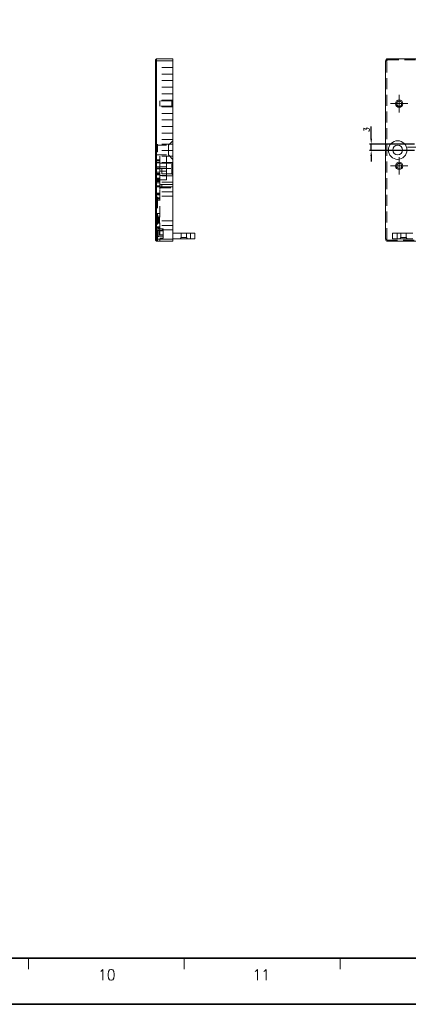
# Model space of a CAD drawing. Header units: millimetres. Extents: x 4065 to 8083, y -652 to 5416.
# Tile 227 of 256: x 4808 to 4985, y 4565 to 5015. Entities that reach past the tile are written whole.
import ezdxf
from ezdxf.enums import TextEntityAlignment as Align

# ---------------------------------------------------------------- set-up
doc = ezdxf.new("R2010")
doc.units = ezdxf.units.MM
doc.header["$LTSCALE"] = 0.8
doc.header["$PDMODE"] = 3
doc.header["$PDSIZE"] = 0.3125
doc.linetypes.add('CENTER', pattern=[50.8, 31.75, -6.35, 6.35, -6.35])
doc.linetypes.add('HIDDEN', pattern=[9.525, 6.35, -3.175])
doc.layers.get('0').update_dxf_attribs({"linetype": 'CONTINUOUS', "lineweight": 0})
doc.layers.get('Defpoints').update_dxf_attribs({"linetype": 'CONTINUOUS', "lineweight": 0})
for name, color, linetype, lineweight in [('1', 2, 'CENTER', 0), ('2', 3, 'CONTINUOUS', 0), ('3', 5, 'HIDDEN', 0), ('P', 1, 'CONTINUOUS', 0)]:
    doc.layers.add(name, color=color, linetype=linetype, lineweight=lineweight)
doc.styles.get("Standard").update_dxf_attribs({"font": 'romans.shx', "width": 0.8, "oblique": 5, "bigfont": 'whgtxt.shx'})
doc.dimstyles.get("Standard").update_dxf_attribs({"dimtxt": 2.5, "dimasz": 2.5, "dimexe": 0.8, "dimexo": 0.8, "dimgap": 0.8, "dimtad": 1, "dimdsep": 46, "dimtxsty": 'Standard', "dimcen": 0, "dimclrd": 3, "dimclre": 3, "dimclrt": 3, "dimazin": 0, "dimtp": 0.001, "dimtm": 0.001, "dimtfac": 1, "dimtmove": 0, "dimatfit": 3, "dimfxl": 0, "dimtolj": 1, "dimarcsym": 0})

# ---------------------------------------------------------------- blocks, each defined once
blk = doc.blocks.new('*D1078')
at = {"layer": '2', "color": 3, "lineweight": -2}
for p, q in [((4968.52, 4960.72), (4968.52, 4966.24)), ((4988.32, 4958.22), (4967.72, 4958.22)), ((4988.32, 4955.22), (4967.72, 4955.22)), ((4968.52, 4955.22), (4968.52, 4958.22)), ((4968.52, 4952.72), (4968.52, 4950.22))]:
    blk.add_line(p, q, dxfattribs=at)
at = {"layer": '2', "color": 3}
for points in [[(4968.11, 4960.72), (4968.94, 4960.72), (4968.52, 4958.22)], [(4968.11, 4952.72), (4968.94, 4952.72), (4968.52, 4955.22)]]:
    blk.add_solid(points, dxfattribs=at)
at = {"layer": 'Defpoints', "color": 0}
for p in [(4968.52, 4958.22), (4989.12, 4958.22), (4989.12, 4955.22)]:
    blk.add_point(p, dxfattribs=at)
at = {"layer": '2', "color": 3, "insert": (4966.47, 4964.73), "char_height": 2.5, "attachment_point": 5, "rotation": 90}
blk.add_mtext('\\A1;3', dxfattribs=at)

msp = doc.modelspace()

# ---------------------------------------------------------------- linework, layer by layer
for p, q in [((4869.906, 4996.721), (4870.406, 4997.221)), ((4869.906, 4914.221), (4869.906, 4996.721)), ((4869.906, 4996.221), (4877.906, 4996.221)), ((4870.406, 4913.721), (4870.406, 4997.221)), ((4870.406, 4997.221), (4877.906, 4997.221)), ((4877.906, 4997.221), (4877.906, 4913.721)), ((4975.121, 4996.221), (4975.121, 4914.721)), ((4976.121, 4997.221), (5140.121, 4997.221)), ((4869.906, 4914.721), (4877.906, 4914.721)), ((4869.906, 4914.221), (4870.406, 4913.721)), ((4870.406, 4913.721), (4877.906, 4913.721)), ((4877.906, 4917.421), (4887.906, 4917.421)), ((4877.906, 4914.921), (4887.906, 4914.921)), ((4885.906, 4914.921), (4885.906, 4917.421)), ((4887.906, 4914.921), (4887.906, 4917.421)), ((4978.321, 4914.921), (4978.321, 4917.421)), ((4978.321, 4917.421), (4987.621, 4917.421)), ((4978.321, 4914.921), (4987.621, 4914.921)), ((4980.321, 4914.921), (4980.321, 4917.421))]:
    msp.add_line(p, q)
at = {"color": 7, "linetype": 'Continuous', "lineweight": 35}
msp.add_line((4170.872, 4585.783), (5310.399, 4585.783), dxfattribs=at)
at = {"color": 7, "linetype": 'Continuous'}
for p, q in [((4761.75, 4585.783), (4975.412, 4585.783)), ((4761.75, 4585.783), (4975.412, 4585.783)), ((4810.459, 4585.783), (4975.412, 4585.783)), ((4811.856, 4580.802), (4811.856, 4585.783)), ((4883.076, 4580.802), (4883.076, 4585.783)), ((4954.297, 4580.802), (4954.297, 4585.783))]:
    msp.add_line(p, q, dxfattribs=at)
at = {"color": 7, "linetype": 'Continuous', "lineweight": 35}
msp.add_lwpolyline([(5332.145, 5404.717), (4144.145, 5404.717), (4144.145, 4564.717), (5332.145, 4564.717)], close=True, dxfattribs=at)
for centre, radius in [((4981.321, 4976.721), 1.7), ((4981.321, 4976.721), 1.2), ((4980.621, 4955.471), 4.25), ((4980.621, 4955.471), 2.25), ((4981.321, 4948.221), 1.7), ((4981.321, 4948.221), 1.2)]:
    msp.add_circle(centre, radius)
for centre, start, end in [((4976.121, 4996.221), 90, 180), ((4976.121, 4914.721), 180, 270)]:
    msp.add_arc(centre, 1, start, end)
at = {"layer": '1'}
for p, q in [((4977.321, 4976.721), (4985.321, 4976.721)), ((4981.321, 4972.721), (4981.321, 4980.721)), ((4985.121, 4956.721), (4993.121, 4956.721)), ((4981.321, 4944.221), (4981.321, 4952.221)), ((4977.321, 4948.221), (4985.321, 4948.221))]:
    msp.add_line(p, q, dxfattribs=at)
at = {"layer": '3'}
for p, q in [((4975.621, 4996.221), (4975.121, 4996.221)), ((4975.621, 4914.721), (4975.621, 4996.221)), ((4976.121, 4996.721), (4976.121, 4997.221)), ((4976.121, 4996.721), (5140.121, 4996.721)), ((4870.406, 4993.221), (4869.906, 4993.721)), ((4870.406, 4990.221), (4869.906, 4990.721)), ((4877.906, 4993.221), (4870.406, 4993.221)), ((4877.906, 4993.221), (4877.906, 4960.222)), ((4870.406, 4990.221), (4869.906, 4989.721)), ((4870.406, 4987.221), (4869.906, 4987.721)), ((4870.406, 4987.221), (4869.906, 4986.721)), ((4877.906, 4990.221), (4870.406, 4990.221)), ((4877.906, 4987.221), (4870.406, 4987.221)), ((4870.406, 4984.221), (4869.906, 4984.721)), ((4870.406, 4984.221), (4869.906, 4983.721)), ((4870.406, 4981.221), (4869.906, 4981.721)), ((4877.906, 4984.221), (4870.406, 4984.221)), ((4870.406, 4981.221), (4869.906, 4980.721)), ((4870.406, 4978.221), (4869.906, 4978.721)), ((4870.406, 4978.221), (4869.906, 4977.721)), ((4877.906, 4981.221), (4870.406, 4981.221)), ((4877.906, 4978.221), (4870.406, 4978.221)), ((4871.906, 4977.921), (4871.906, 4975.521)), ((4877.406, 4977.921), (4871.906, 4977.921)), ((4877.406, 4977.921), (4877.906, 4978.421)), ((4877.406, 4977.921), (4877.406, 4975.521)), ((4870.406, 4975.221), (4869.906, 4975.721)), ((4870.406, 4975.221), (4869.906, 4974.721)), ((4870.406, 4972.221), (4869.906, 4972.721)), ((4870.406, 4972.221), (4869.906, 4971.721)), ((4877.906, 4975.221), (4870.406, 4975.221)), ((4877.906, 4972.221), (4870.406, 4972.221)), ((4877.406, 4975.521), (4871.906, 4975.521)), ((4877.406, 4975.521), (4877.906, 4975.021)), ((4870.406, 4969.221), (4869.906, 4969.721)), ((4870.406, 4969.221), (4869.906, 4968.721)), ((4877.906, 4969.221), (4870.406, 4969.221)), ((4870.406, 4966.221), (4869.906, 4966.721)), ((4870.406, 4966.221), (4869.906, 4965.721)), ((4870.406, 4963.221), (4869.906, 4963.721)), ((4870.406, 4963.221), (4869.906, 4962.721)), ((4877.906, 4966.221), (4870.406, 4966.221)), ((4877.906, 4963.221), (4870.406, 4963.221)), ((4870.406, 4960.221), (4869.906, 4959.721)), ((4877.906, 4960.221), (4870.406, 4960.221)), ((4875.906, 4957.721), (4877.906, 4959.721)), ((4869.906, 4953.221), (4869.906, 4957.721)), ((4869.906, 4957.721), (4875.906, 4957.721)), ((4870.423, 4956.204), (4869.906, 4956.721)), ((4870.423, 4955.851), (4869.906, 4956.368)), ((4870.423, 4955.092), (4869.906, 4954.575)), ((4870.423, 4954.738), (4869.906, 4954.221)), ((4870.906, 4956.221), (4870.406, 4956.221)), ((4870.906, 4955.721), (4870.406, 4955.721)), ((4877.906, 4955.221), (4870.406, 4955.221)), ((4870.906, 4954.721), (4870.406, 4954.721)), ((4870.906, 4954.721), (4870.906, 4958.221)), ((4877.906, 4958.221), (4870.906, 4958.221)), ((4875.906, 4957.721), (4875.906, 4953.221)), ((4869.906, 4953.221), (4875.906, 4953.221)), ((4870.406, 4950.721), (4869.906, 4951.221)), ((4869.906, 4950.981), (4871.906, 4950.981)), ((4869.906, 4949.981), (4871.906, 4949.981)), ((4871.906, 4950.721), (4870.406, 4950.721)), ((4871.906, 4952.721), (4871.906, 4913.721)), ((4877.906, 4952.721), (4871.906, 4952.721)), ((4871.906, 4950.721), (4871.906, 4935.722)), ((4877.906, 4949.721), (4871.906, 4949.721)), ((4874.906, 4952.721), (4874.906, 4941.822)), ((4875.906, 4953.221), (4877.906, 4951.221)), ((4877.406, 4949.421), (4877.906, 4949.921)), ((4869.906, 4949.571), (4869.906, 4942.071)), ((4871.906, 4949.571), (4869.906, 4949.571)), ((4870.406, 4947.721), (4869.906, 4948.221)), ((4870.406, 4947.571), (4869.906, 4948.071)), ((4870.406, 4947.721), (4869.906, 4947.221)), ((4870.406, 4947.071), (4869.906, 4947.571)), ((4871.906, 4946.921), (4869.906, 4946.921)), ((4869.906, 4945.321), (4871.906, 4945.321)), ((4870.406, 4944.721), (4869.906, 4945.221)), ((4871.906, 4947.721), (4870.406, 4947.721)), ((4871.906, 4947.571), (4870.406, 4947.571)), ((4871.906, 4947.071), (4870.406, 4947.071)), ((4871.906, 4949.421), (4877.406, 4949.421)), ((4871.906, 4947.821), (4874.906, 4947.821)), ((4871.906, 4947.021), (4877.406, 4947.021)), ((4871.906, 4945.821), (4874.906, 4945.821)), ((4872.906, 4947.021), (4872.906, 4944.621)), ((4874.906, 4947.821), (4874.906, 4943.822)), ((4877.406, 4949.421), (4877.406, 4944.621)), ((4877.406, 4947.021), (4877.906, 4947.521)), ((4877.406, 4947.021), (4877.906, 4946.521)), ((4870.406, 4944.721), (4869.906, 4944.221)), ((4870.406, 4944.571), (4869.906, 4944.071)), ((4870.406, 4944.071), (4869.906, 4943.571)), ((4871.906, 4942.678), (4869.906, 4942.678)), ((4869.906, 4942.46), (4871.906, 4942.46)), ((4869.906, 4942.433), (4871.906, 4942.433)), ((4870.406, 4941.721), (4869.906, 4942.221)), ((4871.906, 4942.185), (4869.906, 4942.185)), ((4871.906, 4942.178), (4869.906, 4942.178)), ((4871.906, 4942.071), (4869.906, 4942.071)), ((4869.906, 4941.978), (4871.906, 4941.978)), ((4870.406, 4941.721), (4869.906, 4941.221)), ((4869.906, 4941.485), (4871.906, 4941.485)), ((4869.906, 4941.1), (4871.906, 4941.1)), ((4871.906, 4944.721), (4870.406, 4944.721)), ((4871.906, 4944.571), (4870.406, 4944.571)), ((4871.906, 4944.071), (4870.406, 4944.071)), ((4871.906, 4941.721), (4870.406, 4941.721)), ((4871.906, 4943.821), (4874.906, 4943.821)), ((4877.906, 4943.721), (4871.906, 4943.721)), ((4871.906, 4941.821), (4874.906, 4941.821)), ((4877.906, 4940.721), (4871.906, 4940.721)), ((4872.906, 4944.621), (4877.406, 4944.621)), ((4877.406, 4944.621), (4877.906, 4944.121)), ((4869.906, 4940.46), (4871.906, 4940.46)), ((4870.406, 4938.721), (4869.906, 4939.221)), ((4869.906, 4939.127), (4871.906, 4939.127)), ((4870.406, 4938.721), (4869.906, 4938.221)), ((4872.906, 4938.721), (4870.406, 4938.721)), ((4871.906, 4938.141), (4877.906, 4938.141)), ((4877.906, 4936.421), (4871.906, 4936.421)), ((4877.906, 4939.721), (4872.906, 4939.721)), ((4872.906, 4938.721), (4872.906, 4939.721)), ((4877.906, 4938.721), (4872.906, 4938.721)), ((4870.406, 4935.721), (4869.906, 4935.221)), ((4869.906, 4935.421), (4871.906, 4935.421)), ((4869.906, 4935.221), (4871.906, 4935.221)), ((4869.906, 4934.921), (4871.906, 4934.921)), ((4869.906, 4933.621), (4871.906, 4933.621)), ((4869.906, 4933.221), (4871.906, 4933.221)), ((4869.906, 4932.621), (4871.906, 4932.621)), ((4871.906, 4935.721), (4870.406, 4935.721)), ((4870.906, 4913.721), (4870.906, 4935.221)), ((4877.906, 4934.421), (4871.906, 4934.421)), ((4869.906, 4926.515), (4871.906, 4926.515)), ((4869.906, 4925.182), (4871.906, 4925.182)), ((4869.906, 4924.543), (4871.906, 4924.543)), ((4871.906, 4924.158), (4869.906, 4924.158)), ((4871.906, 4923.664), (4869.906, 4923.664)), ((4869.906, 4923.464), (4871.906, 4923.464)), ((4869.906, 4923.458), (4871.906, 4923.458)), ((4869.906, 4923.209), (4871.906, 4923.209)), ((4869.906, 4923.182), (4871.906, 4923.182)), ((4869.906, 4922.964), (4871.906, 4922.964)), ((4877.906, 4923.021), (4871.906, 4923.021)), ((4869.906, 4922.521), (4871.906, 4922.521)), ((4869.906, 4922.021), (4871.906, 4922.021)), ((4869.906, 4920.321), (4871.906, 4920.321)), ((4869.906, 4919.821), (4871.906, 4919.821)), ((4869.906, 4918.821), (4871.906, 4918.821)), ((4871.906, 4918.721), (4869.906, 4918.721)), ((4870.906, 4920.371), (4871.906, 4920.371)), ((4873.406, 4919.371), (4870.906, 4919.371)), ((4871.406, 4918.471), (4870.906, 4918.971)), ((4871.406, 4918.471), (4873.406, 4918.471)), ((4871.406, 4918.471), (4871.406, 4916.071)), ((4877.906, 4921.021), (4871.906, 4921.021)), ((4877.906, 4919.021), (4871.906, 4919.021)), ((4871.906, 4918.721), (4873.406, 4918.721)), ((4871.906, 4916.722), (4871.906, 4918.721)), ((4873.406, 4919.371), (4873.406, 4915.171)), ((4873.406, 4916.072), (4873.406, 4918.721)), ((4871.406, 4916.071), (4870.906, 4915.571)), ((4871.406, 4916.071), (4873.406, 4916.071)), ((4871.906, 4916.721), (4873.406, 4916.721)), ((4871.906, 4915.171), (4873.406, 4915.171)), ((4881.706, 4915.421), (4881.206, 4914.921)), ((4881.706, 4917.421), (4881.706, 4915.421)), ((4884.106, 4915.421), (4881.706, 4915.421)), ((4881.707, 4917.421), (4884.106, 4917.421)), ((4884.106, 4917.421), (4884.106, 4915.421)), ((4884.106, 4915.421), (4884.606, 4914.921)), ((4975.621, 4914.721), (4975.121, 4914.721)), ((4976.121, 4914.221), (4976.121, 4913.721)), ((5049.121, 4914.221), (4976.121, 4914.221)), ((4982.121, 4915.421), (4981.621, 4914.921)), ((4982.121, 4917.421), (4982.121, 4915.421)), ((4982.121, 4915.421), (4982.121, 4917.421)), ((4982.121, 4917.421), (4984.521, 4917.421)), ((4984.521, 4915.421), (4982.121, 4915.421)), ((4984.521, 4917.421), (4984.521, 4915.421)), ((4984.521, 4915.421), (4984.521, 4917.421)), ((4985.021, 4914.921), (4984.521, 4915.421))]:
    msp.add_line(p, q, dxfattribs=at)
for centre, radius, start, end in [((4976.121, 4996.221), 0.5, 90, 180), ((4872.906, 4937.721), 2, 90, 120), ((4872.906, 4937.721), 1, 90, 180), ((4976.121, 4914.721), 0.5, 180, 270)]:
    msp.add_arc(centre, radius, start, end, dxfattribs=at)
for centre, major_axis, start_param, end_param in [((4870.906, 4955.721), (0.5, 0), 2.8797933, 3.1415927), ((4870.906, 4955.221), (0.5, 0), -3.1415927, -2.8797933), ((4870.906, 4955.221), (0, 0.5), -4.712389, -4.4505896)]:
    msp.add_ellipse(centre, major_axis=major_axis, ratio=1, start_param=start_param, end_param=end_param, dxfattribs=at)
for points in [[(4870.423, 4955.851), (4870.443, 4955.924), (4870.463, 4956.026), (4870.455, 4956.147), (4870.436, 4956.191), (4870.423, 4956.204)], [(4870.423, 4955.092), (4870.443, 4955.019), (4870.463, 4954.916), (4870.455, 4954.796), (4870.436, 4954.751), (4870.423, 4954.738)]]:
    msp.add_open_spline(points, degree=3, knots=[0, 0, 0, 0, 0.6247958, 0.8466093, 1, 1, 1, 1], dxfattribs=at)
at = {"layer": 'P'}
msp.add_line((4976.121, 4913.721), (5057.121, 4913.721), dxfattribs=at)

# ---------------------------------------------------------------- texts
at = {"color": 7, "linetype": 'Continuous', "width": 0.933333}
for s, p in [('10', (4847.686, 4578.215)), ('11', (4918.287, 4578.215))]:
    msp.add_text(s, height=4.9805, dxfattribs=at).set_placement(p, align=Align.MIDDLE_CENTER)

# ---------------------------------------------------------------- dimensions: what is measured, and where the dimension line sits
at = {"layer": '2'}
dim = msp.add_linear_dim(base=(4968.524, 4958.221), p1=(4989.121, 4955.221), p2=(4989.121, 4958.221), angle=90, dimstyle='Standard', override={"dimazin": 2}, dxfattribs=at)
dim.commit()
dim.dimension.update_dxf_attribs({"geometry": '*D1078', "text_midpoint": (4966.474, 4964.729)})

doc.saveas('drawing.dxf')
